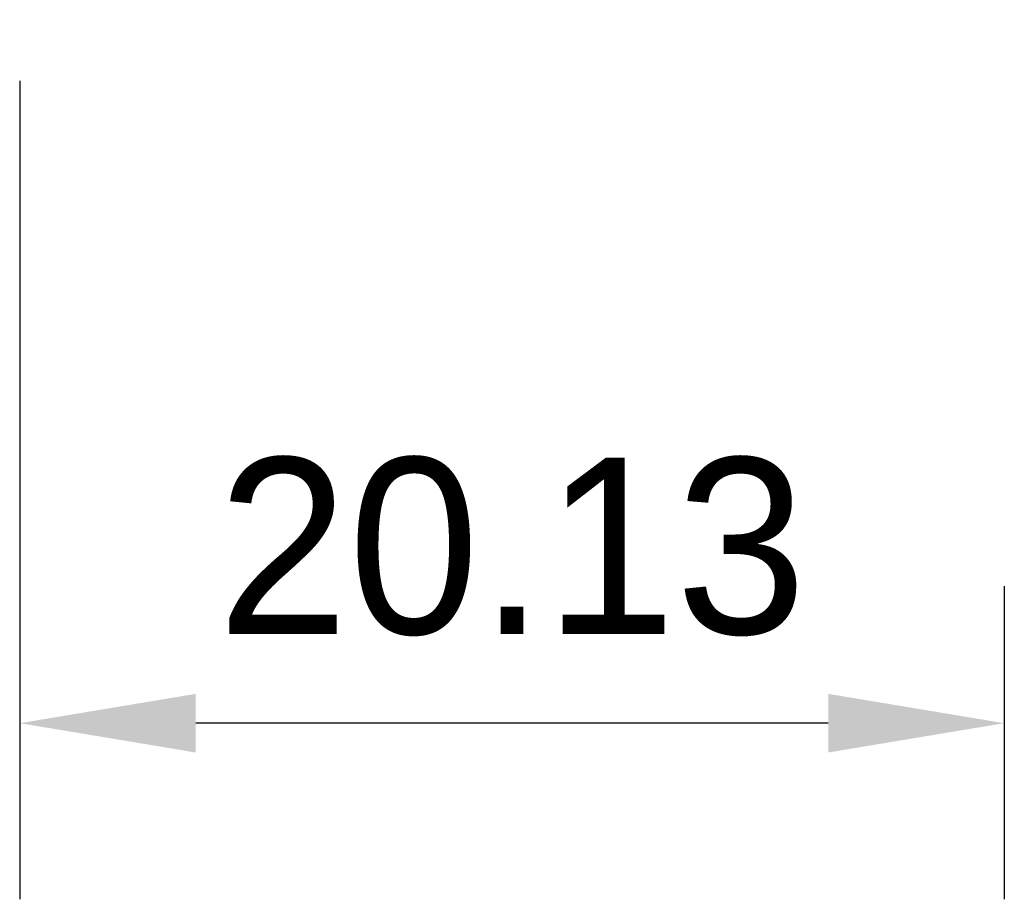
# Model space of a CAD drawing. Header units: feet. Extents: x 1471679 to 1499196, y 655740 to 664853.
# Tile 1 of 2: x 1471679 to 1471699, y 664835 to 664853. Entities that reach past the tile are written whole.
import ezdxf

# ---------------------------------------------------------------- set-up
doc = ezdxf.new("R2010")
doc.units = ezdxf.units.FT
doc.header["$MEASUREMENT"] = 0
doc.layers.add('DR_P_Drainage_Area', color=50, linetype='Continuous')
doc.styles.get("Standard").update_dxf_attribs({"font": 'font31.shx'})
doc.dimstyles.new('COEC', dxfattribs={"dimscale": 13.9, "dimtxt": 0.18, "dimasz": 0.18, "dimexe": 0.18, "dimexo": 0.0625, "dimgap": 0.09, "dimtad": 1, "dimzin": 0, "dimdsep": 46, "dimtxsty": 'Standard', "dimcen": 0.09, "dimclrd": 256, "dimclre": 256, "dimclrt": 256, "dimaunit": 1, "dimadec": 4, "dimazin": 0, "dimtfac": 1, "dimtofl": 0, "dimtmove": 0, "dimatfit": 3, "dimfxl": 1, "dimtolj": 1, "dimtzin": 0, "dimlwd": -1, "dimlwe": -1, "dimarcsym": 0})

# ---------------------------------------------------------------- blocks, each defined once
blk = doc.blocks.new('*D4369')
at = {"layer": 'Defpoints', "color": 0, "transparency": 16777216}
for p in [(1471679.34, 664853.042), (1471699.469, 664842.714), (1471679.34, 664838.662)]:
    blk.add_point(p, dxfattribs=at)
at = {"layer": 'DR_P_Drainage_Area', "transparency": 16777216}
for p, q in [((1471679.34, 664851.792), (1471679.34, 664835.062)), ((1471699.469, 664841.464), (1471699.469, 664835.062)), ((1471695.869, 664838.662), (1471682.94, 664838.662))]:
    blk.add_line(p, q, dxfattribs=at)
for points in [[(1471682.94, 664839.262), (1471682.94, 664838.062), (1471679.34, 664838.662)], [(1471695.869, 664839.262), (1471695.869, 664838.062), (1471699.469, 664838.662)]]:
    blk.add_solid(points, dxfattribs=at)
at = {"layer": 'DR_P_Drainage_Area', "transparency": 16777216, "insert": (1471689.405, 664842.262), "char_height": 3.6, "attachment_point": 5}
blk.add_mtext('\\A1;20.13', dxfattribs=at)

msp = doc.modelspace()

# ---------------------------------------------------------------- dimensions: what is measured, and where the dimension line sits
at = {"layer": 'DR_P_Drainage_Area', "color": 6}
dim = msp.add_linear_dim(base=(1471679.34, 664838.662), p1=(1471699.469, 664842.714), p2=(1471679.34, 664853.042), dimstyle='COEC', override={"dimscale": 20}, dxfattribs=at)
dim.commit()
dim.dimension.update_dxf_attribs({"geometry": '*D4369', "text_midpoint": (1471689.405, 664842.262)})

doc.saveas('drawing.dxf')
